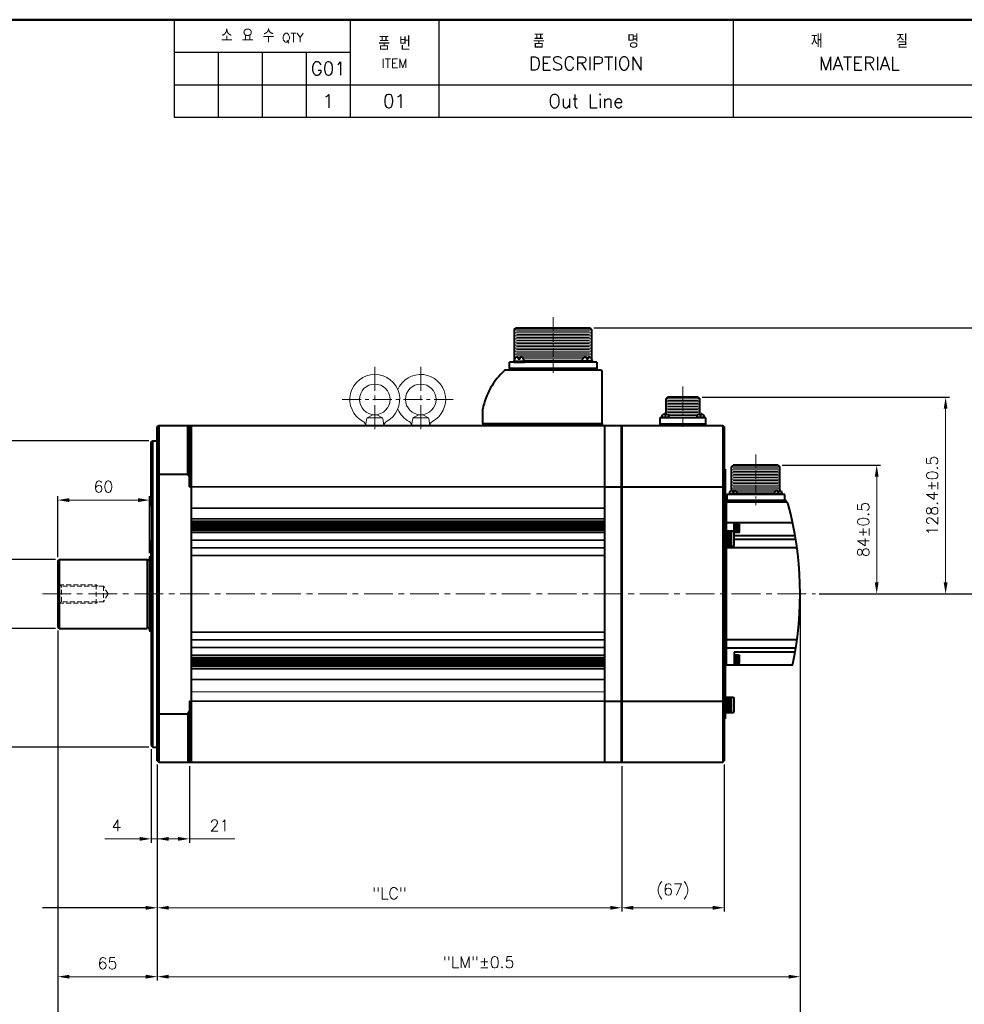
# Model space of a CAD drawing. Header units: inches. Extents: x 0 to 1485, y 0 to 1050.
# Tile 3 of 4: x 515 to 1132, y 407 to 1050. Entities that reach past the tile are written whole.
import ezdxf
from ezdxf import colors
from ezdxf.entities.mleader import LeaderData, LeaderLine
from ezdxf.math import Vec2, Vec3

# ---------------------------------------------------------------- set-up
doc = ezdxf.new("R2010")
doc.units = ezdxf.units.IN
doc.header["$LTSCALE"] = 0.25
doc.linetypes.add('CENTER', pattern=[2, 1.25, -0.25, 0.25, -0.25])
doc.linetypes.add('HIDDEN', pattern=[0.375, 0.25, -0.125])
doc.layers.get('0').update_dxf_attribs({"lineweight": 35})
doc.styles.add('GSG1', font='romans.shx', dxfattribs={"bigfont": 'GSG1.shx'})
doc.dimstyles.new('도면 치수', dxfattribs={"dimscale": 0, "dimtxt": 7.5, "dimasz": 7.5, "dimexe": 2.5, "dimexo": 2.5, "dimgap": 5, "dimtad": 1, "dimdec": 8, "dimdsep": 46, "dimtxsty": 'GSG1', "dimcen": 0, "dimclrd": 3, "dimclre": 3, "dimclrt": 2, "dimadec": 5, "dimazin": 2, "dimtfac": 1, "dimtdec": 8, "dimtmove": 0, "dimatfit": 2, "dimfxl": 0, "dimtolj": 1, "dimtzin": 0, "dimlwd": 15, "dimarcsym": 0})

# ---------------------------------------------------------------- blocks, each defined once
blk = doc.blocks.new('*D2')
at = {"color": 3, "lineweight": -2, "ltscale": 0.5}
for p, q in [((601, 573.5), (601, 512.5)), ((605, 563.5), (605, 512.5))]:
    blk.add_line(p, q, dxfattribs=at)
at = {"color": 3, "lineweight": 15, "ltscale": 0.5}
for p, q in [((593.5, 515), (570.64, 515)), ((605, 515), (601, 515)), ((612.5, 515), (620, 515))]:
    blk.add_line(p, q, dxfattribs=at)
for points in [[(593.5, 516.25), (593.5, 513.75), (601, 515)], [(612.5, 516.25), (612.5, 513.75), (605, 515)]]:
    blk.add_solid(points, dxfattribs=at)
at = {"color": 2, "lineweight": 15, "ltscale": 0.5, "insert": (578.32, 523.75), "char_height": 7.5, "attachment_point": 5, "style": 'GSG1'}
blk.add_mtext('\\A1;4', dxfattribs=at)
blk = doc.blocks.new('*D3')
at = {"color": 3, "lineweight": -2, "ltscale": 0.5}
for p, q in [((605, 563.5), (605, 512.5)), ((626, 562.5), (626, 512.5))]:
    blk.add_line(p, q, dxfattribs=at)
at = {"color": 3, "lineweight": 15, "ltscale": 0.5}
for p, q in [((605, 515), (618.5, 515)), ((626, 515), (655.57, 515))]:
    blk.add_line(p, q, dxfattribs=at)
blk.add_solid([(618.5, 516.25), (618.5, 513.75), (626, 515)], dxfattribs=at)
at = {"color": 2, "lineweight": 15, "ltscale": 0.5, "insert": (645.57, 523.75), "char_height": 7.5, "attachment_point": 5, "style": 'GSG1'}
blk.add_mtext('\\A1;21', dxfattribs=at)
blk = doc.blocks.new('_None')
blk = doc.blocks.new('*D4')
at = {"color": 3, "lineweight": -2, "ltscale": 0.5}
for p, q in [((605, 563.5), (605, 467.5)), ((908.2, 562.5), (908.2, 467.5))]:
    blk.add_line(p, q, dxfattribs=at)
at = {"color": 3, "lineweight": 15, "ltscale": 0.5}
blk.add_line((612.5, 470), (900.7, 470), dxfattribs=at)
for points in [[(612.5, 471.25), (612.5, 468.75), (605, 470)], [(900.7, 471.25), (900.7, 468.75), (908.2, 470)]]:
    blk.add_solid(points, dxfattribs=at)
at = {"color": 2, "lineweight": 15, "ltscale": 0.5, "insert": (756.6, 479.46), "char_height": 7.5, "attachment_point": 5, "style": 'GSG1'}
blk.add_mtext('\\A1;"LC"', dxfattribs=at)
blk = doc.blocks.new('*D5')
at = {"color": 3, "lineweight": -2, "ltscale": 0.5}
for p, q in [((1024.7, 672.5), (1024.7, 422.5)), ((605, 563.5), (605, 422.5))]:
    blk.add_line(p, q, dxfattribs=at)
at = {"color": 3, "lineweight": 15, "ltscale": 0.5}
blk.add_line((612.5, 425), (1017.2, 425), dxfattribs=at)
for points in [[(612.5, 426.25), (612.5, 423.75), (605, 425)], [(1017.2, 426.25), (1017.2, 423.75), (1024.7, 425)]]:
    blk.add_solid(points, dxfattribs=at)
at = {"color": 2, "lineweight": 15, "ltscale": 0.5, "insert": (814.85, 434.46), "char_height": 7.5, "attachment_point": 5, "style": 'GSG1'}
blk.add_mtext('\\A1;"LM"%%P0.5', dxfattribs=at)
blk = doc.blocks.new('*D6')
at = {"color": 3, "lineweight": -2, "ltscale": 0.5}
for p, q in [((1024.7, 672.5), (1024.7, 375.56)), ((540, 651), (540, 375.56))]:
    blk.add_line(p, q, dxfattribs=at)
at = {"color": 3, "lineweight": 15, "ltscale": 0.5}
blk.add_line((547.5, 378.06), (1017.2, 378.06), dxfattribs=at)
for points in [[(547.5, 379.31), (547.5, 376.81), (540, 378.06)], [(1017.2, 379.31), (1017.2, 376.81), (1024.7, 378.06)]]:
    blk.add_solid(points, dxfattribs=at)
at = {"color": 2, "lineweight": 15, "ltscale": 0.5, "insert": (782.35, 387.53), "char_height": 7.5, "attachment_point": 5, "style": 'GSG1'}
blk.add_mtext('\\A1;"L"%%P0.5', dxfattribs=at)
blk = doc.blocks.new('*D7')
at = {"color": 3, "lineweight": -2, "ltscale": 0.5}
for p, q in [((538.5, 697.5), (487.5, 697.5)), ((538.5, 652.5), (487.5, 652.5))]:
    blk.add_line(p, q, dxfattribs=at)
at = {"color": 3, "lineweight": 15, "ltscale": 0.5}
for p, q in [((490, 690), (490, 660)), ((490, 652.5), (490, 597.68))]:
    blk.add_line(p, q, dxfattribs=at)
for points in [[(488.75, 690), (491.25, 690), (490, 697.5)], [(488.75, 660), (491.25, 660), (490, 652.5)]]:
    blk.add_solid(points, dxfattribs=at)
at = {"color": 2, "lineweight": 15, "ltscale": 0.5, "insert": (480.54, 613.75), "char_height": 7.5, "attachment_point": 5, "rotation": 90, "style": 'GSG1'}
blk.add_mtext('\\A1;%%C"S"', dxfattribs=at)
blk = doc.blocks.new('*D8')
at = {"color": 3, "lineweight": -2, "ltscale": 0.5}
for p, q in [((599.5, 775), (442.5, 775)), ((599.5, 575), (442.5, 575))]:
    blk.add_line(p, q, dxfattribs=at)
at = {"color": 3, "lineweight": 15, "ltscale": 0.5}
blk.add_line((445, 767.5), (445, 582.5), dxfattribs=at)
for points in [[(443.75, 767.5), (446.25, 767.5), (445, 775)], [(443.75, 582.5), (446.25, 582.5), (445, 575)]]:
    blk.add_solid(points, dxfattribs=at)
at = {"color": 2, "lineweight": 15, "ltscale": 0.5, "insert": (433.87, 675), "char_height": 7.5, "attachment_point": 5, "rotation": 90, "style": 'GSG1'}
blk.add_mtext('\\A1;%%C200{\\H0.7x;\\S 0^ -0.046;}', dxfattribs=at)
blk = doc.blocks.new('*D9')
at = {"color": 3, "lineweight": -2, "ltscale": 0.5}
for p, q in [((540, 651), (540, 422.5)), ((605, 563.5), (605, 422.5))]:
    blk.add_line(p, q, dxfattribs=at)
at = {"color": 3, "lineweight": 15, "ltscale": 0.5}
blk.add_line((597.5, 425), (547.5, 425), dxfattribs=at)
for points in [[(547.5, 426.25), (547.5, 423.75), (540, 425)], [(597.5, 426.25), (597.5, 423.75), (605, 425)]]:
    blk.add_solid(points, dxfattribs=at)
at = {"color": 2, "lineweight": 15, "ltscale": 0.5, "insert": (572.5, 433.75), "char_height": 7.5, "attachment_point": 5, "style": 'GSG1'}
blk.add_mtext('\\A1;65', dxfattribs=at)
blk = doc.blocks.new('*D10')
at = {"color": 3, "lineweight": -2, "ltscale": 0.5}
for p, q in [((540, 699), (540, 738.75)), ((600, 701.67), (600, 738.75))]:
    blk.add_line(p, q, dxfattribs=at)
at = {"color": 3, "lineweight": 15, "ltscale": 0.5}
blk.add_line((547.5, 736.25), (592.5, 736.25), dxfattribs=at)
for points in [[(547.5, 737.5), (547.5, 735), (540, 736.25)], [(592.5, 737.5), (592.5, 735), (600, 736.25)]]:
    blk.add_solid(points, dxfattribs=at)
at = {"color": 2, "lineweight": 15, "ltscale": 0.5, "insert": (569.82, 745), "char_height": 7.5, "attachment_point": 5, "style": 'GSG1'}
blk.add_mtext('\\A1;60', dxfattribs=at)
blk = doc.blocks.new('*D16')
at = {"color": 3, "lineweight": -2, "ltscale": 0.5}
for p, q in [((890.07, 848.7), (1167.2, 848.7)), ((1037.2, 675), (1167.2, 675))]:
    blk.add_line(p, q, dxfattribs=at)
at = {"color": 3, "lineweight": 15, "ltscale": 0.5}
blk.add_line((1164.7, 682.5), (1164.7, 841.2), dxfattribs=at)
for points in [[(1163.45, 841.2), (1165.95, 841.2), (1164.7, 848.7)], [(1163.45, 682.5), (1165.95, 682.5), (1164.7, 675)]]:
    blk.add_solid(points, dxfattribs=at)
at = {"color": 2, "lineweight": 15, "ltscale": 0.5, "insert": (1155.95, 761.85), "char_height": 7.5, "attachment_point": 5, "rotation": 90, "style": 'GSG1'}
blk.add_mtext('\\A1;173.7%%P0.5', dxfattribs=at)
blk = doc.blocks.new('*D17')
at = {"color": 3, "lineweight": -2, "ltscale": 0.5}
for p, q in [((1012.9, 759), (1077.2, 759)), ((1037.2, 675), (1077.2, 675))]:
    blk.add_line(p, q, dxfattribs=at)
at = {"color": 3, "lineweight": 15, "ltscale": 0.5}
blk.add_line((1074.7, 682.5), (1074.7, 751.5), dxfattribs=at)
for points in [[(1073.45, 751.5), (1075.95, 751.5), (1074.7, 759)], [(1073.45, 682.5), (1075.95, 682.5), (1074.7, 675)]]:
    blk.add_solid(points, dxfattribs=at)
at = {"color": 2, "lineweight": 15, "ltscale": 0.5, "insert": (1065.95, 717), "char_height": 7.5, "attachment_point": 5, "rotation": 90, "style": 'GSG1'}
blk.add_mtext('\\A1;84%%P0.5', dxfattribs=at)
blk = doc.blocks.new('*D18')
at = {"color": 3, "lineweight": -2, "ltscale": 0.5}
for p, q in [((960.7, 803.4), (1122.2, 803.4)), ((1037.2, 675), (1122.2, 675))]:
    blk.add_line(p, q, dxfattribs=at)
at = {"color": 3, "lineweight": 15, "ltscale": 0.5}
blk.add_line((1119.7, 795.9), (1119.7, 682.5), dxfattribs=at)
for points in [[(1118.45, 795.9), (1120.95, 795.9), (1119.7, 803.4)], [(1118.45, 682.5), (1120.95, 682.5), (1119.7, 675)]]:
    blk.add_solid(points, dxfattribs=at)
at = {"color": 2, "lineweight": 15, "ltscale": 0.5, "insert": (1110.95, 739.2), "char_height": 7.5, "attachment_point": 5, "rotation": 90, "style": 'GSG1'}
blk.add_mtext('\\A1;128.4%%P0.5', dxfattribs=at)
blk = doc.blocks.new('*D19')
at = {"color": 3, "lineweight": -2, "ltscale": 0.5}
for p, q in [((908.2, 562.5), (908.2, 467.5)), ((975.2, 563.5), (975.2, 467.5))]:
    blk.add_line(p, q, dxfattribs=at)
at = {"color": 3, "lineweight": 15, "ltscale": 0.5}
blk.add_line((915.7, 470), (967.7, 470), dxfattribs=at)
for points in [[(915.7, 471.25), (915.7, 468.75), (908.2, 470)], [(967.7, 471.25), (967.7, 468.75), (975.2, 470)]]:
    blk.add_solid(points, dxfattribs=at)
at = {"color": 2, "lineweight": 15, "ltscale": 0.5, "insert": (941.7, 480.71), "char_height": 7.5, "attachment_point": 5, "style": 'GSG1'}
blk.add_mtext('\\A1;(67)', dxfattribs=at)

msp = doc.modelspace()

# ---------------------------------------------------------------- linework, layer by layer
at = {"color": 0, "lineweight": -3}
for p, q in [((615.99999738, 1049.9999995), (615.99999738, 986.2499995)), ((730.99999738, 1049.9999995), (730.99999738, 986.2499995)), ((788.74999738, 1049.9999995), (788.74999738, 986.2499995)), ((615.99999738, 1028.7499995), (730.99999738, 1028.7499995)), ((644.74999738, 1028.7499995), (644.74999738, 986.2499995)), ((673.49999738, 1028.7499995), (673.49999738, 986.2499995)), ((702.24999738, 1028.7499995), (702.24999738, 986.2499995)), ((615.99999738, 1007.4999995), (1484.99999738, 1007.4999995)), ((615.99999738, 986.2499995), (1484.99999738, 986.2499995))]:
    msp.add_line(p, q, dxfattribs=at)
at = {"lineweight": -3}
msp.add_line((980.99999738, 1049.9999995), (980.99999738, 986.2499995), dxfattribs=at)
at = {"color": 3, "linetype": 'CENTER', "lineweight": 15, "ltscale": 20}
for p, q in [((863.44999738, 855.6999995), (863.44999738, 819.2999995)), ((948.19999738, 810.3999995), (948.19999738, 782.9999995)), ((995.69999738, 765.9999995), (995.69999738, 732.9999995))]:
    msp.add_line(p, q, dxfattribs=at)
at = {"lineweight": 40}
for p, q in [((838.07499738, 847.6999995), (839.32499738, 848.6999995)), ((838.07499738, 847.6999995), (838.07499738, 828.0994308)), ((839.32499738, 848.6999995), (887.57499738, 848.6999995)), ((887.57499738, 848.6999995), (888.57499738, 847.6999995)), ((888.57499738, 847.6999995), (888.57499738, 828.54097195)), ((834.87499738, 822.1999995), (834.87499738, 826.2999995)), ((892.02499738, 826.2999995), (834.87499738, 826.2999995)), ((837.69999738, 826.2999995), (844.69999738, 826.2999995)), ((889.19999738, 826.2999995), (882.19999738, 826.2999995)), ((892.02499738, 826.2999995), (892.02499738, 822.1999995)), ((894.44999738, 821.1999995), (832.46613061, 821.1999995)), ((892.02499738, 822.1999995), (834.87499738, 822.1999995)), ((834.87499738, 822.1999995), (834.87499738, 821.1999995)), ((892.02499738, 821.1999995), (834.87499738, 821.1999995)), ((892.02499738, 822.1999995), (892.02499738, 821.1999995)), ((895.44999738, 786.1999995), (895.44999738, 820.1999995)), ((817.44999738, 786.1999995), (817.44999738, 795.84365026)), ((604.99999738, 783.9999995), (605.99999738, 784.9999995)), ((605.99999738, 784.9999995), (626.99999738, 784.9999995)), ((605.99999738, 784.9999995), (605.99999738, 564.9999995)), ((624.99999738, 753.26237871), (624.99999738, 784.9999995)), ((625.99999738, 744.9999995), (625.99999738, 784.9999995)), ((626.99999738, 784.9999995), (896.99999738, 784.9999995)), ((626.99999738, 784.9999995), (626.99999738, 564.9999995)), ((817.44999738, 786.1999995), (895.44999738, 786.1999995)), ((817.44999738, 786.1999995), (817.44999738, 784.9999995)), ((839.24999738, 786.1999995), (895.14999738, 786.1999995)), ((895.44999738, 786.1999995), (895.44999738, 784.9999995)), ((896.99999738, 784.9999995), (896.99999738, 564.9999995)), ((896.99999738, 784.9999995), (907.89999738, 784.9999995)), ((907.89999738, 784.9999995), (908.19999738, 784.6999995)), ((907.89999738, 784.9999995), (907.89999738, 564.9999995)), ((908.19999738, 784.9999995), (908.19999738, 564.9999995)), ((908.19999738, 784.9999995), (974.19999738, 784.9999995)), ((963.19999738, 789.9999995), (933.19999738, 789.9999995)), ((933.19999738, 789.9999995), (933.19999738, 784.9999995)), ((933.19999738, 785.9999995), (963.19999738, 785.9999995)), ((933.19999738, 784.9999995), (963.19999738, 784.9999995)), ((963.19999738, 784.9999995), (963.19999738, 789.9999995)), ((974.19999738, 784.9999995), (975.19999738, 783.9999995)), ((974.19999738, 784.9999995), (974.19999738, 564.9999995)), ((604.99999738, 565.9999995), (604.99999738, 783.9999995)), ((975.19999738, 783.9999995), (975.19999738, 565.9999995)), ((600.99999738, 773.9999995), (601.99999738, 774.9999995)), ((600.99999738, 731.9999995), (600.99999738, 773.9999995)), ((601.99999738, 774.9999995), (604.99999738, 774.9999995)), ((601.99999738, 574.9999995), (601.99999738, 774.9999995)), ((605.99999738, 753.26237871), (624.99999738, 753.26237871)), ((624.99999738, 753.26237871), (625.99999738, 751.52450574)), ((975.69999738, 756.4999995), (975.19999738, 756.4999995)), ((975.69999738, 756.4999995), (975.69999738, 593.4999995)), ((625.99999738, 744.9999995), (626.99999738, 744.9999995)), ((896.99999738, 744.9999995), (907.89999738, 744.9999995)), ((908.19999738, 744.9999995), (974.19999738, 744.9999995)), ((1014.64999738, 739.9999995), (976.74999738, 739.9999995)), ((976.74999738, 739.9999995), (976.74999738, 735.9999995)), ((1014.64999738, 735.9999995), (1014.64999738, 739.9999995)), ((975.69999738, 734.9999995), (975.69999738, 628.5999995)), ((1015.59999738, 735.9999995), (976.69999738, 735.9999995)), ((1015.02533263, 734.9999995), (976.69999738, 734.9999995)), ((976.69999738, 716.2499995), (976.69999738, 734.9999995)), ((976.69999738, 716.2499995), (976.69999738, 734.4999995)), ((976.74999738, 735.9999995), (1014.64999738, 735.9999995)), ((1015.59999738, 734.9999995), (977.19999738, 734.9999995)), ((1015.59999738, 734.9999995), (1015.59999738, 735.9999995)), ((600.99999738, 732.4999995), (600.99999738, 575.9999995)), ((975.69999738, 721.4999995), (976.69999738, 721.4999995)), ((1019.03022785, 721.4999995), (976.69999738, 721.4999995)), ((981.69999738, 712.9999995), (981.69999738, 721.4999995)), ((981.69999738, 720.4999995), (981.69999738, 714.9999995)), ((975.69999738, 706.2499995), (975.69999738, 716.2499995)), ((975.69999738, 716.2499995), (981.19999738, 716.2499995)), ((976.69999738, 715.2499995), (980.19999738, 715.2499995)), ((976.69999738, 714.7499995), (980.19999738, 714.7499995)), ((976.69999738, 714.2499995), (980.19999738, 714.2499995)), ((976.69999738, 714.2499995), (980.19999738, 714.2499995)), ((981.19999738, 716.2499995), (981.19999738, 706.2499995)), ((981.19999738, 716.2499995), (981.69999738, 715.7499995)), ((981.69999738, 706.7499995), (981.69999738, 715.7499995)), ((600.99999738, 699.53602926), (600.99999738, 709.9999995)), ((976.69999738, 713.7499995), (980.19999738, 713.7499995)), ((976.69999738, 713.2499995), (980.19999738, 713.2499995)), ((976.69999738, 712.7499995), (980.19999738, 712.7499995)), ((976.69999738, 712.2499995), (980.19999738, 712.2499995)), ((976.69999738, 711.7499995), (980.19999738, 711.7499995)), ((976.69999738, 711.2499995), (980.19999738, 711.2499995)), ((976.69999738, 711.2499995), (980.19999738, 711.2499995)), ((976.69999738, 710.7499995), (980.19999738, 710.7499995)), ((976.69999738, 710.2499995), (980.19999738, 710.2499995)), ((976.69999738, 709.7499995), (980.19999738, 709.7499995)), ((976.69999738, 709.2499995), (980.19999738, 709.2499995)), ((976.69999738, 708.7499995), (980.19999738, 708.7499995)), ((976.69999738, 708.2499995), (980.19999738, 708.2499995)), ((976.69999738, 707.7499995), (980.19999738, 707.7499995)), ((1020.62306091, 712.9999995), (981.69999738, 712.9999995)), ((1021.87729145, 710.52815734), (981.69999738, 710.52815734)), ((975.69999738, 706.2499995), (981.19999738, 706.2499995)), ((975.69999738, 705.0999995), (976.69999738, 705.0999995)), ((976.69999738, 707.2499995), (980.19999738, 707.2499995)), ((976.69999738, 635.4999995), (976.69999738, 706.2499995)), ((976.69999738, 628.4999995), (976.69999738, 706.2499995)), ((1021.81483254, 704.9999995), (976.69999738, 704.9999995)), ((981.19999738, 706.2499995), (981.69999738, 706.7499995)), ((539.99999738, 696.4999995), (540.99999738, 697.4999995)), ((539.99999738, 696.4999995), (539.99999738, 653.4999995)), ((540.99999738, 697.4999995), (540.99999738, 652.4999995)), ((540.99999738, 697.4999995), (598.28585453, 697.4999995)), ((598.28585453, 697.4999995), (598.28585453, 652.4999995)), ((599.99999738, 699.17205903), (600.99999738, 699.53602926)), ((599.99999738, 699.17205903), (599.99999738, 650.82793996)), ((539.99999738, 653.4999995), (540.99999738, 652.4999995)), ((540.99999738, 652.4999995), (598.28585453, 652.4999995)), ((599.99999738, 650.82793996), (600.99999738, 650.46396973)), ((975.69999738, 645.0999995), (976.69999738, 645.0999995)), ((1021.81483254, 644.9999995), (976.69999738, 644.9999995)), ((1021.87729145, 639.47184165), (976.69999738, 639.47184165)), ((1020.62306091, 636.9999995), (981.69999738, 636.9999995)), ((981.69999738, 636.9999995), (981.69999738, 628.4999995)), ((975.69999738, 628.5999995), (976.69999738, 628.5999995)), ((1019.03022785, 628.4999995), (976.69999738, 628.4999995)), ((625.99999738, 604.9999995), (625.99999738, 564.9999995)), ((625.99999738, 604.9999995), (626.99999738, 604.9999995)), ((896.99999738, 604.9999995), (907.89999738, 604.9999995)), ((908.19999738, 604.9999995), (974.19999738, 604.9999995)), ((975.69999738, 597.4999995), (975.69999738, 607.4999995)), ((975.69999738, 607.4999995), (981.19999738, 607.4999995)), ((976.69999738, 606.4999995), (980.19999738, 606.4999995)), ((976.69999738, 605.9999995), (980.19999738, 605.9999995)), ((976.69999738, 605.4999995), (980.19999738, 605.4999995)), ((976.69999738, 605.4999995), (980.19999738, 605.4999995)), ((976.69999738, 604.9999995), (980.19999738, 604.9999995)), ((976.69999738, 604.4999995), (980.19999738, 604.4999995)), ((981.19999738, 607.4999995), (981.19999738, 597.4999995)), ((981.19999738, 607.4999995), (981.69999738, 606.9999995)), ((981.69999738, 597.9999995), (981.69999738, 606.9999995)), ((624.99999738, 596.73762028), (625.99999738, 598.47549325)), ((976.69999738, 603.9999995), (980.19999738, 603.9999995)), ((976.69999738, 603.4999995), (980.19999738, 603.4999995)), ((976.69999738, 602.9999995), (980.19999738, 602.9999995)), ((976.69999738, 602.4999995), (980.19999738, 602.4999995)), ((976.69999738, 602.4999995), (980.19999738, 602.4999995)), ((976.69999738, 601.9999995), (980.19999738, 601.9999995)), ((976.69999738, 601.4999995), (980.19999738, 601.4999995)), ((976.69999738, 600.9999995), (980.19999738, 600.9999995)), ((976.69999738, 600.4999995), (980.19999738, 600.4999995)), ((976.69999738, 599.9999995), (980.19999738, 599.9999995)), ((976.69999738, 599.4999995), (980.19999738, 599.4999995)), ((976.69999738, 598.9999995), (980.19999738, 598.9999995)), ((976.69999738, 598.4999995), (980.19999738, 598.4999995)), ((605.99999738, 596.73762028), (624.99999738, 596.73762028)), ((624.99999738, 596.73762028), (624.99999738, 564.9999995)), ((975.69999738, 593.4999995), (975.19999738, 593.4999995)), ((975.69999738, 597.4999995), (981.19999738, 597.4999995)), ((981.19999738, 597.4999995), (981.69999738, 597.9999995)), ((600.99999738, 575.9999995), (601.99999738, 574.9999995)), ((601.99999738, 574.9999995), (604.99999738, 574.9999995)), ((604.99999738, 565.9999995), (605.99999738, 564.9999995)), ((974.19999738, 564.9999995), (975.19999738, 565.9999995)), ((605.99999738, 564.9999995), (626.99999738, 564.9999995)), ((626.99999738, 564.9999995), (896.99999738, 564.9999995)), ((896.99999738, 564.9999995), (907.89999738, 564.9999995)), ((907.89999738, 564.9999995), (908.19999738, 565.2999995)), ((908.19999738, 564.9999995), (974.19999738, 564.9999995))]:
    msp.add_line(p, q, dxfattribs=at)
at = {"lineweight": 15}
for p, q in [((838.07499738, 847.4999995), (888.57499738, 847.4999995)), ((838.07499738, 845.4999995), (888.57499738, 845.4999995)), ((838.07499738, 843.4999995), (888.57499738, 843.4999995)), ((839.62499738, 846.4999995), (887.27499738, 846.4999995)), ((839.62499738, 844.4999995), (887.27499738, 844.4999995)), ((839.62499738, 842.4999995), (887.27499738, 842.4999995)), ((838.07499738, 841.4999995), (888.57499738, 841.4999995)), ((838.07499738, 839.4999995), (888.57499738, 839.4999995)), ((838.07499738, 837.4999995), (888.57499738, 837.4999995)), ((839.62499738, 840.4999995), (887.27499738, 840.4999995)), ((839.62499738, 838.4999995), (887.27499738, 838.4999995)), ((839.62499738, 836.4999995), (887.27499738, 836.4999995)), ((838.07499738, 835.4999995), (888.57499738, 835.4999995)), ((838.07499738, 833.4999995), (888.57499738, 833.4999995)), ((838.07499738, 831.4999995), (888.57499738, 831.4999995)), ((839.62499738, 834.4999995), (887.27499738, 834.4999995)), ((839.62499738, 832.4999995), (887.27499738, 832.4999995)), ((839.62499738, 830.4999995), (887.27499738, 830.4999995)), ((842.89004477, 829.4999995), (884.00994998, 829.4999995)), ((844.10296754, 828.4999995), (882.79702722, 828.4999995)), ((844.51512946, 827.4999995), (882.38486529, 827.4999995))]:
    msp.add_line(p, q, dxfattribs=at)
at = {"color": 0, "lineweight": 40}
for p, q in [((840.66153584, 829.66538411), (840.05742351, 829.66538411)), ((840.66153584, 829.66538411), (840.66153584, 828.31923026)), ((841.73845892, 829.66538411), (841.73845892, 828.31923026)), ((842.34257124, 829.66538411), (841.73845892, 829.66538411)), ((884.55742351, 829.66538411), (885.16153584, 829.66538411)), ((885.16153584, 829.66538411), (885.16153584, 828.31923026)), ((886.23845892, 829.66538411), (886.23845892, 828.31923026)), ((886.23845892, 829.66538411), (886.84257124, 829.66538411)), ((837.69999738, 826.97307642), (844.69999738, 826.97307642)), ((837.69999738, 826.97307642), (837.69999738, 826.2999995)), ((841.73845892, 828.31923026), (840.66153584, 828.31923026)), ((844.69999738, 826.97307642), (844.69999738, 826.2999995)), ((889.19999738, 826.97307642), (882.19999738, 826.97307642)), ((882.19999738, 826.97307642), (882.19999738, 826.2999995)), ((885.16153584, 828.31923026), (886.23845892, 828.31923026)), ((889.19999738, 826.97307642), (889.19999738, 826.2999995)), ((933.19999738, 785.9999995), (963.19999738, 785.9999995)), ((934.09999738, 790.4999995), (939.29999738, 790.4999995)), ((957.09999738, 790.4999995), (962.29999738, 790.4999995)), ((978.39999738, 740.4999995), (983.59999738, 740.4999995)), ((1007.79999738, 740.4999995), (1012.99999738, 740.4999995)), ((976.64999738, 735.9999995), (1014.74999738, 735.9999995)), ((984.99999738, 720.4999995), (981.69999738, 720.4999995)), ((982.19999738, 714.9999995), (982.19999738, 720.4999995)), ((984.99999738, 720.4999995), (985.19999738, 720.15358933)), ((984.99999738, 714.9999995), (984.99999738, 720.4999995)), ((984.99999738, 714.9999995), (981.69999738, 714.9999995)), ((984.49999738, 719.4999995), (982.69999738, 719.4999995)), ((984.49999738, 718.9999995), (982.69999738, 718.9999995)), ((984.49999738, 718.4999995), (982.69999738, 718.4999995)), ((984.49999738, 717.9999995), (982.69999738, 717.9999995)), ((984.49999738, 717.4999995), (982.69999738, 717.4999995)), ((984.49999738, 716.9999995), (982.69999738, 716.9999995)), ((984.49999738, 716.4999995), (982.69999738, 716.4999995)), ((984.49999738, 715.9999995), (982.69999738, 715.9999995)), ((984.99999738, 714.9999995), (985.19999738, 715.34640966)), ((985.19999738, 715.34640966), (985.19999738, 720.15358933)), ((984.99999738, 634.9999995), (981.69999738, 634.9999995)), ((982.19999738, 629.4999995), (982.19999738, 634.9999995)), ((984.49999738, 633.9999995), (982.69999738, 633.9999995)), ((984.49999738, 633.4999995), (982.69999738, 633.4999995)), ((984.49999738, 632.9999995), (982.69999738, 632.9999995)), ((984.49999738, 632.4999995), (982.69999738, 632.4999995)), ((984.49999738, 631.9999995), (982.69999738, 631.9999995)), ((984.49999738, 631.4999995), (982.69999738, 631.4999995)), ((984.49999738, 630.9999995), (982.69999738, 630.9999995)), ((984.49999738, 630.4999995), (982.69999738, 630.4999995)), ((984.99999738, 634.9999995), (985.19999738, 634.65358933)), ((984.99999738, 629.4999995), (984.99999738, 634.9999995)), ((985.19999738, 629.84640966), (985.19999738, 634.65358933)), ((984.99999738, 629.4999995), (981.69999738, 629.4999995)), ((984.99999738, 629.4999995), (985.19999738, 629.84640966))]:
    msp.add_line(p, q, dxfattribs=at)
at = {"color": 3, "linetype": 'CENTER', "lineweight": 15, "ltscale": 50}
for p, q in [((746.99999738, 823.2999995), (746.99999738, 780.6999995)), ((776.99999738, 823.2999995), (776.99999738, 780.6999995))]:
    msp.add_line(p, q, dxfattribs=at)
at = {"color": 3, "linetype": 'CENTER', "lineweight": 15, "ltscale": 40}
msp.add_line((725.69999738, 801.9999995), (798.29999738, 801.9999995), dxfattribs=at)
at = {"lineweight": 40, "ltscale": 0.5}
for p, q in [((937.19999738, 802.3999995), (938.19999738, 803.3999995)), ((937.19999738, 792.4999995), (937.19999738, 802.3999995)), ((958.19999738, 803.3999995), (938.19999738, 803.3999995)), ((958.19999738, 803.3999995), (959.19999738, 802.3999995)), ((959.19999738, 792.4999995), (959.19999738, 802.3999995)), ((979.99999738, 757.9999995), (980.99999738, 758.9999995)), ((1010.39999738, 758.9999995), (980.99999738, 758.9999995)), ((1010.39999738, 758.9999995), (1011.39999738, 757.9999995)), ((979.99999738, 742.46509142), (979.99999738, 757.9999995)), ((1011.39999738, 742.46509142), (1011.39999738, 757.9999995)), ((981.69999738, 634.9999995), (981.69999738, 629.4999995))]:
    msp.add_line(p, q, dxfattribs=at)
at = {"lineweight": 15, "ltscale": 0.5}
for p, q in [((937.19999738, 802.3999995), (959.19999738, 802.3999995)), ((937.19999738, 800.3999995), (959.19999738, 800.3999995)), ((937.19999738, 798.3999995), (959.19999738, 798.3999995)), ((958.19999738, 801.3999995), (938.19999738, 801.3999995)), ((958.19999738, 799.3999995), (938.19999738, 799.3999995)), ((958.19999738, 797.3999995), (938.19999738, 797.3999995)), ((937.19999738, 796.3999995), (959.19999738, 796.3999995)), ((937.19999738, 794.3999995), (959.19999738, 794.3999995)), ((937.89873447, 792.3999995), (958.50126028, 792.3999995)), ((958.19999738, 795.3999995), (938.19999738, 795.3999995)), ((958.19999738, 793.3999995), (938.19999738, 793.3999995)), ((957.40832366, 791.3999995), (938.99167109, 791.3999995)), ((979.99999738, 757.9999995), (1011.39999738, 757.9999995)), ((979.99999738, 755.9999995), (1011.39999738, 755.9999995)), ((979.99999738, 753.9999995), (1011.39999738, 753.9999995)), ((1010.39999738, 756.9999995), (980.99999738, 756.9999995)), ((1010.39999738, 754.9999995), (980.99999738, 754.9999995)), ((1010.39999738, 752.9999995), (980.99999738, 752.9999995)), ((979.99999738, 751.9999995), (1011.39999738, 751.9999995)), ((979.99999738, 749.9999995), (1011.39999738, 749.9999995)), ((979.99999738, 747.9999995), (1011.39999738, 747.9999995)), ((979.99999738, 745.9999995), (1011.39999738, 745.9999995)), ((1010.39999738, 750.9999995), (980.99999738, 750.9999995)), ((1010.39999738, 748.9999995), (980.99999738, 748.9999995)), ((1010.39999738, 746.9999995), (980.99999738, 746.9999995)), ((979.99999738, 743.9999995), (1011.39999738, 743.9999995)), ((1010.39999738, 744.9999995), (980.99999738, 744.9999995)), ((1010.39999738, 742.9999995), (980.99999738, 742.9999995)), ((982.84296554, 741.9999995), (1008.55702922, 741.9999995)), ((1007.96153096, 740.9999995), (983.4384638, 740.9999995)), ((626.99999738, 610.95910573), (896.99999738, 610.95910573))]:
    msp.add_line(p, q, dxfattribs=at)
at = {"color": 7, "lineweight": 15, "ltscale": 40}
for p, q in [((742.34631812, 790.22155341), (745.2812051, 791.61817966)), ((748.71878965, 791.61817966), (751.65367664, 790.22155341)), ((772.34631812, 790.22155341), (775.2812051, 791.61817966)), ((778.71878965, 791.61817966), (781.65367664, 790.22155341)), ((740.99910717, 784.9999995), (741.79120843, 789.49222896)), ((742.04412238, 789.9999995), (751.95587237, 789.9999995)), ((753.00088758, 784.9999995), (752.20878632, 789.49222896)), ((770.99910717, 784.9999995), (771.79120843, 789.49222896)), ((772.04412238, 789.9999995), (781.95587237, 789.9999995)), ((783.00088758, 784.9999995), (782.20878632, 789.49222896))]:
    msp.add_line(p, q, dxfattribs=at)
at = {"color": 0, "linetype": 'Continuous', "lineweight": 40}
for p, q in [((936.29999738, 792.4999995), (935.85122822, 792.4999995)), ((936.29999738, 792.4999995), (936.29999738, 791.4999995)), ((937.09999738, 791.4999995), (936.29999738, 791.4999995)), ((937.09999738, 792.4999995), (937.09999738, 791.4999995)), ((937.54876653, 792.4999995), (937.09999738, 792.4999995)), ((959.29999738, 792.4999995), (958.85122822, 792.4999995)), ((959.29999738, 792.4999995), (959.29999738, 791.4999995)), ((960.09999738, 791.4999995), (959.29999738, 791.4999995)), ((960.09999738, 792.4999995), (960.09999738, 791.4999995)), ((960.54876653, 792.4999995), (960.09999738, 792.4999995)), ((934.09999738, 790.4999995), (934.09999738, 789.9999995)), ((939.29999738, 790.4999995), (939.29999738, 789.9999995)), ((957.09999738, 790.4999995), (957.09999738, 789.9999995)), ((962.29999738, 790.4999995), (962.29999738, 789.9999995)), ((978.39999738, 740.4999995), (978.39999738, 739.9999995)), ((980.59999738, 742.4999995), (980.15122822, 742.4999995)), ((980.59999738, 742.4999995), (980.59999738, 741.4999995)), ((981.39999738, 741.4999995), (980.59999738, 741.4999995)), ((981.39999738, 742.4999995), (981.39999738, 741.4999995)), ((981.84876653, 742.4999995), (981.39999738, 742.4999995)), ((983.59999738, 740.4999995), (983.59999738, 739.9999995)), ((1007.79999738, 740.4999995), (1007.79999738, 739.9999995)), ((1009.99999738, 742.4999995), (1009.55122822, 742.4999995)), ((1009.99999738, 742.4999995), (1009.99999738, 741.4999995)), ((1010.79999738, 741.4999995), (1009.99999738, 741.4999995)), ((1010.79999738, 742.4999995), (1010.79999738, 741.4999995)), ((1011.24876653, 742.4999995), (1010.79999738, 742.4999995)), ((1012.99999738, 740.4999995), (1012.99999738, 739.9999995))]:
    msp.add_line(p, q, dxfattribs=at)
for p, q in [((626.99999738, 744.9999995), (896.99999738, 744.9999995)), ((626.99999738, 730.9999995), (896.99999738, 730.9999995)), ((626.99999738, 723.9999995), (896.99999738, 723.9999995)), ((626.99999738, 722.4999995), (896.99999738, 722.4999995)), ((626.99999738, 721.4999995), (896.99999738, 721.4999995)), ((626.99999738, 720.4999995), (896.99999738, 720.4999995)), ((626.99999738, 719.4999995), (896.99999738, 719.4999995)), ((626.99999738, 718.4999995), (896.99999738, 718.4999995)), ((626.99999738, 717.4999995), (896.99999738, 717.4999995)), ((626.99999738, 716.4999995), (896.99999738, 716.4999995)), ((626.99999738, 714.9999995), (896.99999738, 714.9999995)), ((626.99999738, 709.9999995), (896.99999738, 709.9999995)), ((626.99999738, 704.9999995), (896.99999738, 704.9999995)), ((626.99999738, 699.9999995), (896.99999738, 699.9999995)), ((626.99999738, 649.9999995), (896.99999738, 649.9999995)), ((626.99999738, 644.9999995), (896.99999738, 644.9999995)), ((626.99999738, 639.9999995), (896.99999738, 639.9999995)), ((626.99999738, 634.9999995), (896.99999738, 634.9999995)), ((626.99999738, 633.4999995), (896.99999738, 633.4999995)), ((626.99999738, 632.4999995), (896.99999738, 632.4999995)), ((626.99999738, 631.4999995), (896.99999738, 631.4999995)), ((626.99999738, 630.4999995), (896.99999738, 630.4999995)), ((626.99999738, 629.4999995), (896.99999738, 629.4999995)), ((626.99999738, 628.4999995), (896.99999738, 628.4999995)), ((626.99999738, 627.4999995), (896.99999738, 627.4999995)), ((626.99999738, 625.9999995), (896.99999738, 625.9999995)), ((626.99999738, 618.9999995), (896.99999738, 618.9999995)), ((626.99999738, 604.9999995), (896.99999738, 604.9999995))]:
    msp.add_line(p, q)
at = {"color": 4, "linetype": 'HIDDEN', "lineweight": 15, "ltscale": 50}
for p, q in [((539.99999738, 681.4999995), (542.33826597, 680.1499995)), ((569.84999738, 680.1499995), (542.33826597, 680.1499995)), ((542.33826597, 669.8499995), (542.33826597, 680.1499995)), ((572.82335126, 674.9999995), (569.84999738, 680.1499995)), ((569.84999738, 680.1499995), (569.84999738, 669.8499995)), ((539.99999738, 668.4999995), (542.33826597, 669.8499995)), ((569.84999738, 669.8499995), (542.33826597, 669.8499995)), ((572.82335126, 674.9999995), (569.84999738, 669.8499995))]:
    msp.add_line(p, q, dxfattribs=at)
at = {"color": 3, "linetype": 'HIDDEN', "lineweight": 15, "ltscale": 50}
for p, q in [((540.86602278, 680.9999995), (564.99999738, 680.9999995)), ((564.99999738, 680.9999995), (564.99999738, 668.9999995)), ((564.99999738, 680.9999995), (565.84999738, 680.1499995)), ((540.86602278, 668.9999995), (564.99999738, 668.9999995)), ((564.99999738, 668.9999995), (565.84999738, 669.8499995))]:
    msp.add_line(p, q, dxfattribs=at)
at = {"color": 3, "linetype": 'CENTER', "lineweight": 15, "ltscale": 60}
msp.add_line((529.99999738, 674.9999995), (1034.69999738, 674.9999995), dxfattribs=at)
at = {"color": 1, "lineweight": 50}
msp.add_lwpolyline([(-0.00000262, -0.0000005), (1484.99999738, -0.0000005), (1484.99999738, 1049.9999995), (-0.00000262, 1049.9999995)], close=True, dxfattribs=at)
at = {"color": 7, "lineweight": 15, "ltscale": 40}
for centre in [(746.99999738, 801.9999995), (776.99999738, 801.9999995)]:
    msp.add_circle(centre, 10, dxfattribs=at)
at = {"color": 0, "lineweight": 40}
for centre, radius, start, end in [((840.57052693, 826.97801075), 2.73591862, 100.8094531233, 180.1033351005), ((841.82946782, 826.97801075), 2.73591862, 359.8966648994, 79.1905468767), ((885.07052693, 826.97801075), 2.73591862, 100.8094531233, 180.1033351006), ((886.32946782, 826.97801075), 2.73591862, 359.8966648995, 79.1905468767), ((936.23239076, 790.503665), 2.03239669, 100.8094531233, 180.1033351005), ((937.16760399, 790.503665), 2.03239669, 359.8966648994, 79.1905468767), ((959.23239076, 790.503665), 2.03239669, 100.8094531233, 180.1033351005), ((960.16760399, 790.503665), 2.03239669, 359.8966648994, 79.1905468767), ((980.53239076, 740.503665), 2.03239669, 100.8094531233, 180.1033351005), ((981.46760399, 740.503665), 2.03239669, 359.8966648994, 79.1905468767), ((1009.93239076, 740.503665), 2.03239669, 100.8094531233, 180.1033351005), ((1010.86760399, 740.503665), 2.03239669, 359.8966648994, 79.1905468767)]:
    msp.add_arc(centre, radius, start, end, dxfattribs=at)
at = {"color": 7, "lineweight": 15, "ltscale": 40}
for centre, radius, start, end in [((746.99999738, 801.9999995), 16.3, 297.7957642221, 242.2042357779), ((776.99999738, 801.9999995), 16.3, 297.7957642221, 156.9619839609), ((746.99999738, 788.00628914), 4, 64.5515995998, 115.4484004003), ((776.99999738, 801.9999995), 16.3, 203.0380160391, 242.2042357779), ((776.99999738, 788.00628914), 4, 64.5515995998, 115.4484004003), ((737.99999738, 784.92692127), 3, 1.3958293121, 62.2042357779), ((742.77601619, 789.31858079), 1, 115.4484004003, 170), ((751.22397857, 789.31858079), 1, 10, 64.5515995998), ((755.99999738, 784.92692127), 3, 117.7957642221, 178.6041706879), ((767.99999738, 784.92692127), 3, 1.3958293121, 62.2042357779), ((772.77601619, 789.31858079), 1, 115.4484004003, 170), ((781.22397857, 789.31858079), 1, 10, 64.5515995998), ((785.99999738, 784.92692127), 3, 117.7957642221, 178.6041706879)]:
    msp.add_arc(centre, radius, start, end, dxfattribs=at)
at = {"lineweight": 40}
for centre, radius, start, end in [((863.44999738, 786.1999995), 47, 132.3426054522, 168.1597261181), ((832.46613061, 820.1999995), 1, 90, 132.3426054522), ((894.44999738, 820.1999995), 1, 0, 90), ((976.69999738, 734.9999995), 1, 90, 180), ((977.19999738, 734.4999995), 0.5, 90, 180), ((1015.02533263, 732.9999995), 2, 15.0753838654, 90), ((799.69999738, 674.9999995), 225, 348.2802396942, 15.0753838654), ((1019.03022785, 720.4999995), 1, 11.7197603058, 90), ((1020.62306091, 711.9999995), 1, 9.5076081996, 90), ((1021.81483254, 703.9999995), 1, 7.4386365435, 90), ((598.99999738, 698.1999995), 1, 224.4270040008, 0), ((598.99999738, 651.7999995), 1, 0, 135.5729959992), ((1021.81483254, 645.9999995), 1, 270, 352.5613634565), ((1020.62306091, 637.9999995), 1, 270, 350.4923918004), ((1019.03022785, 629.4999995), 1, 270, 348.2802396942)]:
    msp.add_arc(centre, radius, start, end, dxfattribs=at)

# ---------------------------------------------------------------- texts
at = {"color": 2, "lineweight": -3, "char_height": 8.75, "attachment_point": 5, "style": 'GSG1'}
for s, insert, width in [('소 요 수{\\H0.8333x; \\H0.8x;QTY}', (673.49999738, 1039.3749995), 112.5), ('품 번\\P{\\H0.6667x;ITEM}', (759.87499738, 1028.7499995), 50), ('G01', (716.62499738, 1018.1249995), 25), ('1', (716.62499738, 996.8749995), 25), ('01', (759.87499738, 996.8749995), 50), ('Out Line', (884.87499738, 996.8749995), 187.5)]:
    msp.add_mtext(s, dxfattribs=dict(at, insert=insert, width=width))
at = {"lineweight": -3, "char_height": 8.75, "width": 162.5, "attachment_point": 5, "style": 'GSG1'}
for s, insert in [('{\\C2;품         명   \\PDESCRIPTION}', (884.87499738, 1028.7499995)), ('{\\C2;재        질\\PMATERIAL}', (1063.37499738, 1028.7499995))]:
    msp.add_mtext(s, dxfattribs=dict(at, insert=insert))

# ---------------------------------------------------------------- dimensions: what is measured, and where the dimension line sits
at = {"lineweight": 15, "ltscale": 0.5}
for base, p1, p2, text, picture, middle in [((1164.6999973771, 848.6999994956), (1034.6999973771, 674.9999994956), (887.5749973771, 848.6999994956), '<>%%P0.5', '*D16', (1155.9499973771, 761.8499994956)), ((1119.6999973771, 674.9999994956), (958.1999973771, 803.3999994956), (1034.6999973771, 674.9999994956), '<>%%P0.5', '*D18', (1110.9499973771, 739.1999994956)), ((444.9999973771, 574.9999994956), (601.9999973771, 774.9999994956), (601.9999973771, 574.9999994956), '%%C<>{\\H0.7x;\\S 0^ -0.046;}', '*D8', (433.8749973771, 674.9999994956)), ((1074.6999973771, 758.9999994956), (1034.6999973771, 674.9999994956), (1010.3999973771, 758.9999994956), '<>%%P0.5', '*D17', (1065.9499973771, 716.9999994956))]:
    dim = msp.add_linear_dim(base=base, p1=p1, p2=p2, angle=90, text=text, dimstyle='도면 치수', override={"dimscale": 1}, dxfattribs=at)
    dim.commit()
    dim.dimension.update_dxf_attribs({"geometry": picture, "text_midpoint": middle})
for base, p1, p2, override, picture, middle in [((599.9999973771, 736.2499994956), (539.9999973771, 696.4999994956), (599.9999973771, 699.1720590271), {"dimscale": 1}, '*D10', (569.8214616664, 736.2499994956)), ((604.99999738, 514.9999995), (600.99999738, 575.9999995), (604.99999738, 565.9999995), {"dimscale": 1}, '*D2', (578.32142595, 514.9999995)), ((625.9999973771, 514.9999994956), (604.9999973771, 565.9999994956), (625.9999973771, 564.9999994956), {"dimscale": 1, "dimblk1": 'None', "dimsah": 1}, '*D3', (645.5714259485, 514.9999994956))]:
    dim = msp.add_linear_dim(base=base, p1=p1, p2=p2, dimstyle='도면 치수', override=override, dxfattribs=at)
    dim.commit()
    dim.dimension.update_dxf_attribs({"geometry": picture, "text_midpoint": middle, "dimtype": 160})
dim = msp.add_linear_dim(base=(489.99999738, 652.4999995), p1=(540.99999738, 697.4999995), p2=(540.99999738, 652.4999995), angle=90, text='%%C"S"', dimstyle='도면 치수', override={"dimscale": 1}, dxfattribs=at)
dim.commit()
dim.dimension.update_dxf_attribs({"geometry": '*D7', "text_midpoint": (489.99999738, 613.7499995), "dimtype": 160})
for base, p1, p2, text, picture, middle in [((1024.69999738, 378.0627698), (539.99999738, 653.4999995), (1024.69999738, 674.9999995), '"L"%%P0.5', '*D6', (782.34999738, 387.52705552)), ((1024.69999738, 424.9999995), (604.99999738, 565.9999995), (1024.69999738, 674.9999995), '"LM"%%P0.5', '*D5', (814.84999738, 434.46428521)), ((908.19999738, 469.9999995), (604.99999738, 565.9999995), (908.19999738, 564.9999995), '"LC"', '*D4', (756.59999738, 479.46428521)), ((975.1999973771, 469.9999994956), (908.1999973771, 564.9999994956), (975.1999973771, 565.9999994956), '(<>)', '*D19', (941.6999973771, 480.7142852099))]:
    dim = msp.add_linear_dim(base=base, p1=p1, p2=p2, text=text, dimstyle='도면 치수', override={"dimscale": 1}, dxfattribs=at)
    dim.commit()
    dim.dimension.update_dxf_attribs({"geometry": picture, "text_midpoint": middle})
dim = msp.add_linear_dim(base=(539.9999973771, 424.9999994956), p1=(604.9999973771, 565.9999994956), p2=(539.9999973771, 653.4999994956), dimstyle='도면 치수', override={"dimscale": 1}, dxfattribs=at)
dim.commit()
dim.dimension.update_dxf_attribs({"geometry": '*D9', "text_midpoint": (572.4999973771, 433.7499994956)})

# ---------------------------------------------------------------- leaders
at = {"color": 7, "linetype": 'Continuous', "lineweight": 15}
ml = msp.add_multileader_mtext('Standard', dxfattribs=at)
ml.set_content('', color=2, style='GSG1')
ml.set_leader_properties(color=3)
ml.build(insert=Vec2(0, 0))
ml.multileader.update_dxf_attribs({"has_dogleg": 0, "text_left_attachment_type": 5, "text_right_attachment_type": 6, "dogleg_length": 0, "arrow_head_size": 7.5})
ctx = ml.context
ctx.base_point, ctx.char_height, ctx.arrow_head_size, ctx.landing_gap_size, ctx.plane_origin = Vec3(529.99999738, 469.9999995), 10, 7.5, 0, Vec3(477.24554228, 469.9999995)
ctx.left_attachment, ctx.right_attachment, ctx.text_align_type = 5, 6, 2
notes = []
notes.append((ctx, [(0, (1, 1, 0), (529.99999738, 469.9999995), (0, 1), 0, [(0, [(604.99999738, 469.9999995)], 0, [])])]))
ctx.mtext.insert, ctx.mtext.alignment, ctx.mtext.flow_direction = Vec3(529.99999738, 479.9999995), 3, 5
for ctx, leaders in notes:
    for number, flags, end, landing, length, lines in leaders:
        leader = LeaderData()
        leader.index, (leader.has_last_leader_line, leader.has_dogleg_vector, leader.attachment_direction) = number, flags
        leader.last_leader_point, leader.dogleg_vector, leader.dogleg_length = Vec3(end), Vec3(landing), length
        for number, points, colour, breaks in lines:
            line = LeaderLine()
            line.index, line.vertices, line.color, line.breaks = number, Vec3.list(points), colors.encode_raw_color(colour), breaks
            leader.lines.append(line)
        ctx.leaders.append(leader)

doc.saveas('drawing.dxf')
